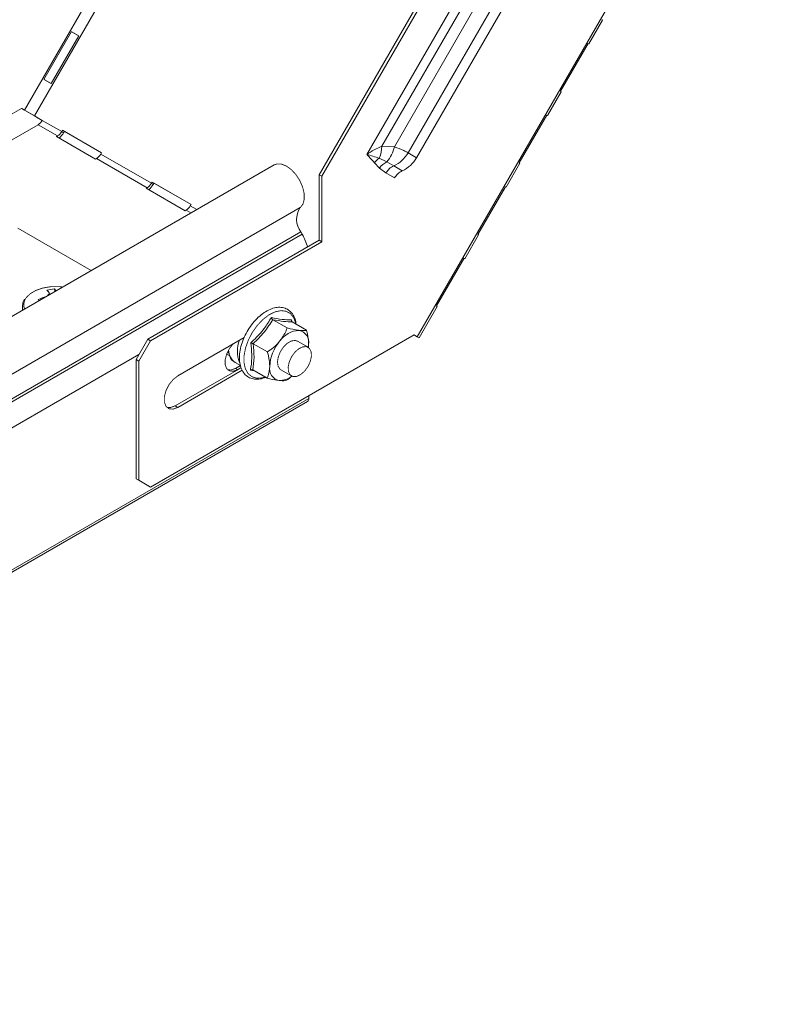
# Model space of a CAD drawing. Header units: millimetres. Extents: x 344 to 1077, y -1272 to 1089.
# Tile 8 of 14: x 660 to 796, y 22 to 201. Entities that reach past the tile are written whole.
import ezdxf

# ---------------------------------------------------------------- set-up
doc = ezdxf.new("R2010")
doc.units = ezdxf.units.MM
doc.linetypes.add('K5LT32768', pattern=[0])
doc.linetypes.add('K5LT32769', pattern=[0])

msp = doc.modelspace()

# ---------------------------------------------------------------- linework, layer by layer
at = {"color": 7, "linetype": 'K5LT32768', "lineweight": 15}
for p, q in [((724.4915913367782, 295.6935929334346), (660.4028590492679, 184.6886568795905)), ((726.3022594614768, 294.6481787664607), (662.2135298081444, 183.6432418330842)), ((713.8780323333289, 172.9773959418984), (761.3780310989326, 255.2498069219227)), ((714.373004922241, 172.6916543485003), (761.8730036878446, 254.9640653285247)), ((795.7283738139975, 254.5694737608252), (731.639641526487, 143.564537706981)), ((722.5206966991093, 176.6472892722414), (762.5206901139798, 245.9293190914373)), ((725.2523235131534, 178.1474119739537), (762.5872557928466, 242.8134144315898)), ((727.5133070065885, 178.0508535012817), (763.8012799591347, 240.9034722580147)), ((729.9891024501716, 176.9537797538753), (765.9891017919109, 239.3076105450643)), ((731.5372194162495, 176.0597803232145), (767.537218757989, 238.4136111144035)), ((762.7842712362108, 196.701089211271), (765.2842695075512, 201.0312132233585)), ((668.9113173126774, 198.932760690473), (663.9113155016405, 190.2725054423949)), ((665.2290314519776, 189.5117044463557), (670.2290279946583, 198.1719562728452)), ((757.6549102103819, 188.1155817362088), (762.6549120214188, 196.7758358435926)), ((755.2842711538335, 183.7107080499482), (757.784269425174, 188.0408320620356)), ((641.6527060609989, 174.512253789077), (659.8418528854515, 185.0126247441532)), ((659.8417738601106, 185.012576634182), (659.9078864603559, 184.9743984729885)), ((659.8418528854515, 185.0126247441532), (660.4028590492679, 184.6886568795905)), ((660.4028590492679, 184.6886568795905), (659.9078864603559, 184.9743984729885)), ((662.2135298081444, 183.6432418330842), (663.6079477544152, 182.8382614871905)), ((662.2135298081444, 183.6432418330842), (662.5635277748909, 183.4411242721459)), ((662.5635277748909, 183.4411242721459), (663.6079161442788, 182.8382116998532)), ((663.6079477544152, 182.8382614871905), (667.1434782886, 180.7972431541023)), ((750.1549101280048, 175.125200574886), (755.1549119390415, 183.7854546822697)), ((662.8579445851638, 182.0465549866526), (643.9154860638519, 171.1113064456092)), ((662.8579445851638, 182.0465549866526), (666.3934751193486, 180.0055366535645)), ((667.2802290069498, 181.0341053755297), (667.1434782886, 180.7972431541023)), ((667.4934762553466, 180.595125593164), (667.1434782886, 180.7972431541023)), ((674.3513006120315, 176.9520626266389), (667.2802290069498, 181.0341053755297)), ((667.6302322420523, 180.8319908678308), (667.2802290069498, 181.0341053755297)), ((667.6302322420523, 180.8319908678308), (667.4934762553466, 180.595125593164)), ((674.3512742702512, 176.9520158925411), (667.6302322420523, 180.8319908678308)), ((666.3934751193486, 180.0055366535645), (666.2000790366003, 179.8938914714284)), ((666.2000790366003, 179.8938914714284), (673.2711506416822, 175.8118487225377)), ((674.2145498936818, 176.7152004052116), (674.3513006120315, 176.9520626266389)), ((725.2523235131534, 178.1474119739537), (727.5133070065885, 178.0508535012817)), ((729.9891024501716, 176.9537797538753), (731.5372194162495, 176.0597803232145)), ((673.2711506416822, 175.8118487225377), (673.4645467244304, 175.9234939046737)), ((673.4645467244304, 175.9234939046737), (682.6569324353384, 170.6168425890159)), ((674.2145498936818, 176.7152004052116), (683.4069356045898, 171.4085490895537)), ((724.8018211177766, 174.1774385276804), (723.8924501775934, 175.1378637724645)), ((724.7781082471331, 175.9570874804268), (726.1614257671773, 175.299584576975)), ((726.1614257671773, 175.299584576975), (727.3899853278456, 174.5726777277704)), ((705.6868344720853, 174.7414471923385), (516.1822229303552, 65.34276356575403)), ((725.9864531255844, 173.2868892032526), (724.8018211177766, 174.1774385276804)), ((727.3899853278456, 174.5726777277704), (728.9380970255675, 173.678678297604)), ((747.7842710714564, 170.7203268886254), (750.2842693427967, 175.0504524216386)), ((683.5436863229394, 171.645411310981), (683.4069356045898, 171.4085490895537)), ((690.6147579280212, 167.5633685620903), (683.5436863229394, 171.645411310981)), ((683.8936895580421, 171.4432968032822), (683.5436863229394, 171.645411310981)), ((714.373004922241, 172.6916543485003), (713.8780323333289, 172.9773959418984)), ((713.8780323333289, 161.067868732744), (713.8780323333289, 172.9773959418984)), ((714.373004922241, 160.782127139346), (714.373004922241, 172.6916543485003)), ((727.5345648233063, 172.3928867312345), (725.9864531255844, 173.2868892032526)), ((682.6569324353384, 170.6168425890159), (682.46353635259, 170.5051974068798)), ((682.46353635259, 170.5051974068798), (689.5346079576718, 166.423154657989)), ((683.7569335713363, 171.2064315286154), (683.4069356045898, 171.4085490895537)), ((683.8936895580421, 171.4432968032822), (683.7569335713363, 171.2064315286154)), ((690.6147315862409, 167.5633218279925), (683.8936895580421, 171.4432968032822)), ((742.6549100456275, 162.1348194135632), (747.6549118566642, 170.7950750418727)), ((520.9330789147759, 57.60053817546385), (710.437690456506, 166.9992218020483)), ((689.5346079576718, 166.423154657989), (689.7280040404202, 166.5347998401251)), ((690.4780072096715, 167.326506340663), (690.6147579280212, 167.5633685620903)), ((659.2050772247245, 163.2646614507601), (672.5056953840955, 155.5863780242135)), ((521.0593719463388, 53.19232307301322), (710.5639834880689, 162.5910066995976)), ((521.3029069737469, 52.7557611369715), (710.807518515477, 162.1544447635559)), ((682.7653341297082, 143.1068903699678), (713.8780323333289, 161.067868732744)), ((710.807518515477, 162.1544447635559), (710.5639834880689, 162.5910066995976)), ((714.373004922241, 160.782127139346), (713.8780323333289, 161.067868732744)), ((740.2842709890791, 157.7299457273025), (742.7842692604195, 162.0600712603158)), ((683.2603067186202, 142.8211487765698), (714.373004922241, 160.782127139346)), ((735.1549099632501, 149.1444386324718), (740.154911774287, 157.8046938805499)), ((665.8112058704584, 152.2508114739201), (665.8752480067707, 151.7587129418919)), ((662.84609078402, 150.3066299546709), (662.9863976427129, 150.0910043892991)), ((660.0125476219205, 148.9873685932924), (660.0125476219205, 148.374242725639)), ((731.989270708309, 143.3625838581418), (735.2842691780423, 149.0696904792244)), ((705.4468819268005, 146.6588078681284), (708.0521050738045, 145.1548445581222)), ((708.8687845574, 146.6429083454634), (708.9069063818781, 146.3116219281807)), ((708.9534575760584, 146.2689773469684), (711.5586807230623, 144.7650140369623)), ((680.6440094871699, 139.4326528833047), (682.7653341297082, 143.1068903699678)), ((682.7653341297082, 143.1068903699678), (683.2603067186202, 142.8211487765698)), ((731.0786353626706, 143.8885055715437), (683.2603067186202, 116.2835720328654)), ((700.2716071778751, 143.4200551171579), (688.2100536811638, 136.4570684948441)), ((731.0783719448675, 143.8883466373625), (731.1840130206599, 143.827361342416)), ((731.144668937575, 143.8502793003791), (731.0785563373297, 143.8884574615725)), ((731.639641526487, 143.564537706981), (731.0786353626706, 143.8885055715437)), ((731.144668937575, 143.8502793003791), (731.639641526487, 143.564537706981)), ((683.2603067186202, 142.8211487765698), (681.1389820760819, 139.1469112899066)), ((701.8830919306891, 142.301772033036), (704.4883150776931, 140.7978087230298)), ((711.8480135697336, 141.6476279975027), (709.9190418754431, 142.7611996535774)), ((711.8742657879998, 141.6534611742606), (711.9543553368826, 142.1466596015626)), ((711.9543553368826, 142.1466596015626), (711.9187623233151, 141.6027342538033)), ((681.1389820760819, 139.1469112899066), (680.6440094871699, 139.4326528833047)), ((680.6440094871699, 117.7943212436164), (680.6440094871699, 139.4326528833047)), ((697.0760015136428, 140.4223932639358), (697.6429714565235, 140.095088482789)), ((681.1389820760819, 117.5085796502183), (681.1389820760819, 139.1469112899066)), ((699.6947959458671, 137.9427656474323), (687.7150810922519, 131.0270234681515)), ((698.6330852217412, 138.8844137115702), (699.5750462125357, 138.3406312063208)), ((699.5863626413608, 138.3471627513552), (698.6808797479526, 137.824438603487)), ((698.6808797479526, 137.824438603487), (699.0697897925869, 137.599925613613)), ((699.0697897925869, 137.599925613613), (699.6906234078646, 137.9583252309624)), ((688.2100536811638, 130.7412818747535), (699.9022005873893, 137.4910146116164)), ((702.1559084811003, 137.3643776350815), (701.380016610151, 137.4872575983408)), ((701.8258775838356, 137.5549056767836), (704.4311007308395, 136.0509423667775)), ((706.9192820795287, 137.5649035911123), (708.8482537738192, 136.4513319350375)), ((522.4698689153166, 22.95375234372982), (711.9744804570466, 132.3524359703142)), ((711.9744804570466, 132.3524359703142), (711.9744804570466, 132.8599056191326)), ((522.2212868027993, 22.40434156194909), (711.7258983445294, 131.8030251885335)), ((687.7150810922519, 131.0270234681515), (688.2100536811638, 130.7412818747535)), ((680.6440094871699, 117.7943212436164), (681.1389820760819, 117.5085796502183)), ((682.7653341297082, 116.5693136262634), (680.6440094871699, 117.7943212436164)), ((681.1389820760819, 117.5085796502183), (683.2603067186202, 116.2835720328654)), ((683.2603067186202, 116.2835720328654), (682.7653341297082, 116.5693136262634))]:
    msp.add_line(p, q, dxfattribs=at)
at = {"color": 8, "linetype": 'K5LT32769', "lineweight": 15, "true_color": 0x808080}
for p, q in [((666.3934751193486, 180.0055366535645), (666.3934751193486, 179.7822435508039)), ((682.6569324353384, 170.6168425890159), (682.6569324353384, 170.3935494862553)), ((689.7280040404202, 166.5347998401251), (690.5994849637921, 166.0317046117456)), ((690.4780072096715, 167.326506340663), (691.6601947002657, 166.6440440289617)), ((731.0783877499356, 143.8883565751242), (731.1840130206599, 143.827361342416)), ((522.4698689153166, 48.70744909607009), (681.1521635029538, 140.3127878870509))]:
    msp.add_line(p, q, dxfattribs=at)
at = {"color": 7, "linetype": 'K5LT32768', "const_width": 0.15}
for points in [[(670.229001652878, 198.1719183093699), (670.2030497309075, 198.1868988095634), (669.9494047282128, 198.3333400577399), (669.6922615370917, 198.4817971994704), (669.4363458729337, 198.6295563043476), (669.1862938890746, 198.7739269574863), (668.9466732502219, 198.9122825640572), (668.911285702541, 198.932712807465)], [(670.2290279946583, 198.1719562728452), (670.0616101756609, 198.2686141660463), (669.8886658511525, 198.3684617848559), (669.7133454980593, 198.4696825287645), (669.5388575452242, 198.5704255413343), (669.3683630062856, 198.6688612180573), (669.2049860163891, 198.7631926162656), (669.0517084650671, 198.8516934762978), (668.9113173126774, 198.932760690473)], [(762.6549120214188, 196.7758358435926), (762.7316877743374, 196.731487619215), (762.7746828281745, 196.7066419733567), (762.7831174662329, 196.7017464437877), (762.7568336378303, 196.7169018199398), (762.6963002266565, 196.7518256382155), (762.6548488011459, 196.7757471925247)], [(663.9113155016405, 190.2725054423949), (664.0517119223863, 190.191441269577), (664.2049894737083, 190.1029404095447), (664.3683611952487, 190.0086059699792), (664.5388557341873, 189.9101702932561), (664.7133436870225, 189.8094276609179), (664.8886640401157, 189.7082065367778), (665.0616083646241, 189.6083589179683), (665.2290314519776, 189.5117044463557)], [(662.5635277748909, 183.4411242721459), (662.2389022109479, 183.6285300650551), (661.8844735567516, 183.8331525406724), (661.5138710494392, 184.0471135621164), (661.1413455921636, 184.2621947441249), (660.7811902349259, 184.4701386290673), (660.4472502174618, 184.6629518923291), (660.1523803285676, 184.8332170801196), (659.9078864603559, 184.9743984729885)], [(662.2135298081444, 183.6432418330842), (661.9921850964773, 183.7710204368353), (661.7505308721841, 183.9105328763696), (661.4978552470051, 184.0564149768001), (661.2438572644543, 184.2030637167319), (660.9982939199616, 184.3448436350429), (660.7706166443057, 184.4763036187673), (660.5695551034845, 184.5923982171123), (660.4028590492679, 184.6886568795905)], [(755.1549119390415, 183.7854546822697), (755.2316876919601, 183.7411064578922), (755.2746827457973, 183.7162608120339), (755.2831173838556, 183.711365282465), (755.256833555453, 183.726520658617), (755.1963001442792, 183.7614444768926), (755.1548487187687, 183.7853660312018)], [(710.437690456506, 166.9992218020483), (710.9163522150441, 167.6249877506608), (711.155409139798, 168.5082939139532), (711.1354947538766, 169.5775028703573), (710.8582106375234, 170.7459189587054), (710.3460526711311, 171.9187966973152), (709.6405460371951, 173.0010243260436), (708.7988945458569, 173.9048497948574), (707.8893550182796, 174.5569830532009), (706.9856739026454, 174.9045423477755), (706.1611445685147, 174.9193365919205), (705.6868344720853, 174.7414471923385)], [(747.6549118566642, 170.7950750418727), (747.731687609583, 170.7507268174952), (747.7746826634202, 170.7258811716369), (747.7831173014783, 170.7209856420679), (747.7568334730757, 170.7361394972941), (747.696300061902, 170.7710633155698), (747.6548486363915, 170.7949863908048)], [(740.154911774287, 157.8046938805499), (740.2316875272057, 157.7603448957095), (740.274682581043, 157.7354992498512), (740.2831172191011, 157.7306044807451), (740.2568333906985, 157.7457590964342), (740.1962999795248, 157.780682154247), (740.1548485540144, 157.804605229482)], [(667.3199892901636, 152.5927437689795), (666.5186828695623, 152.6665210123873), (665.0729616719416, 152.634915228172), (663.6862776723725, 152.3967343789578), (662.4457484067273, 151.9669662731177), (661.4293350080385, 151.3725999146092), (660.7009110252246, 150.6509831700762), (660.6220648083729, 150.5382522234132)], [(709.9190418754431, 142.7611996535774), (709.5054653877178, 142.8942236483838), (708.8167648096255, 142.7987923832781), (708.08011165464, 142.3854525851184), (707.384351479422, 141.7040594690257), (706.8134091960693, 140.8368005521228), (706.436142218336, 139.8882756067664), (706.2980480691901, 138.9728874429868), (706.4158063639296, 138.2010597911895), (706.775192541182, 137.6658731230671), (706.9192820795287, 137.5649035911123)], [(731.144668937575, 143.8502793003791), (731.2706089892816, 143.7775485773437), (731.3509514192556, 143.7311436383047), (731.3825931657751, 143.7128525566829), (731.3643488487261, 143.723365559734), (731.2968928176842, 143.7622882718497), (731.1828171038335, 143.828127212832), (731.0784351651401, 143.8883818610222)], [(731.639641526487, 143.564537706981), (731.8243606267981, 143.4578635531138), (731.9421821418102, 143.3898062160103), (731.9886068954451, 143.3629719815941), (731.9618331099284, 143.3783975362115), (731.8628933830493, 143.4354874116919), (731.6955967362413, 143.5320489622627), (731.4663652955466, 143.6643662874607), (731.1840130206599, 143.827361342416)], [(698.2351978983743, 142.2444549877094), (697.5925954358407, 141.433814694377), (697.079573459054, 140.431635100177), (696.806598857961, 139.4079924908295), (696.806598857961, 138.4863510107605), (697.079573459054, 137.7778781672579), (697.5925954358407, 137.3680211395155), (698.2837932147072, 137.3062219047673), (699.0697897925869, 137.599925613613)], [(709.7754317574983, 136.3602053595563), (709.1113765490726, 136.3452895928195), (708.5964895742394, 136.6565390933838), (708.2928847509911, 137.2564161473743), (708.2371666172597, 138.0725592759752), (708.4360681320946, 139.0065365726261), (708.8655866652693, 139.9456907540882), (709.4739237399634, 140.7767481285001), (710.1877122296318, 141.3994774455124), (710.9208355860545, 141.7387545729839), (711.58489079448, 141.7536688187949), (712.0997777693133, 141.4424208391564), (712.4033825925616, 140.8425437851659), (712.4591007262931, 140.026400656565), (712.26020974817, 139.0924294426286), (711.8306806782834, 138.1532691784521), (711.2223436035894, 137.3222102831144), (710.508565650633, 136.6994870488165), (709.7754317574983, 136.3602053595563)], [(697.7318170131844, 139.9454702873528), (697.4127337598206, 140.6473116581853), (697.3282925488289, 140.9798973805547)], [(698.6808797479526, 137.824438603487), (697.8948831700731, 137.5307348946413), (697.262132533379, 137.5714988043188)], [(688.2100536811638, 136.4570684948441), (687.3635974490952, 135.7960668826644), (686.6192314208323, 134.8700860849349), (686.0667494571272, 133.7908190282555), (685.7727751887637, 132.688432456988), (685.7727751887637, 131.6958960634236), (686.0667494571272, 130.9329264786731), (686.6192314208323, 130.4915399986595), (687.3635974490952, 130.4249859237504), (688.2100536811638, 130.7412818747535)], [(687.7150810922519, 131.0270234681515), (686.8686248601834, 130.7107275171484), (686.2302897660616, 130.7413321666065)]]:
    msp.add_lwpolyline(points, dxfattribs=at)
at = {"color": 8, "linetype": 'K5LT32769', "true_color": 0x808080, "const_width": 0.15}
for points in [[(660.0130639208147, 148.9418029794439), (660.0429249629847, 148.6392001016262), (660.0933325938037, 148.4208793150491)], [(709.6286079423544, 145.8792289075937), (709.5976405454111, 146.0354704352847), (709.2344927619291, 147.0302523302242), (708.6406015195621, 147.7626535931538), (707.8479773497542, 148.1931864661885), (706.8993571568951, 148.2986467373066), (705.845875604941, 148.0733413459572), (704.7443361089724, 147.529426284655), (703.654113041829, 146.696216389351), (702.6339907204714, 145.6186358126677), (701.738960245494, 144.3547772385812), (701.0172692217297, 142.9727705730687), (700.5078191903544, 141.547119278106), (700.2380898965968, 140.1546883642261), (700.2226114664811, 138.870538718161), (700.4622268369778, 137.7639028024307), (700.9440074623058, 136.8944332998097), (701.6419908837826, 136.3090113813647), (702.5185399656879, 136.0391906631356), (703.526397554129, 136.099517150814), (704.0738956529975, 136.2571477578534)]]:
    msp.add_lwpolyline(points, dxfattribs=at)
at = {"color": 7, "linetype": 'K5LT32768', "lineweight": 15}
for centre, radius, start, end in [((702.9622299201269, 93.32814248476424), 124.4346738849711, 59.94431603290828, 60.01310854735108), ((695.4622298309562, 80.33776131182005), 124.4346738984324, 59.94431603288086, 60.01310854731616), ((661.7126701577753, 183.8826033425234), 2.163960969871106, 301.9547345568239, 331.1442177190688), ((665.2482006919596, 181.8415850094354), 2.1639609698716, 301.9547345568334, 331.1442177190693), ((664.574945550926, 182.2303793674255), 3.345426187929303, 308.7801923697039, 330.7380748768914), ((718.2325780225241, 178.5207218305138), 7.029664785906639, 338.6116174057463, 356.9558796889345), ((720.982586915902, 179.5520612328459), 6.70103943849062, 320.609709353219, 347.0543840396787), ((725.0506093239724, 179.7353462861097), 5.667964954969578, 294.3768536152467, 330.609963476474), ((672.319272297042, 177.7595422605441), 2.163960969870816, 301.9547345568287, 331.144217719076), ((726.5755272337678, 173.12555629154), 3.353846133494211, 122.4068464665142, 143.1301066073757), ((727.4933278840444, 172.3011080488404), 3.280979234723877, 113.9504548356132, 145.1184850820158), ((726.5987097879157, 178.8413700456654), 5.667990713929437, 294.3768602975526, 330.6098410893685), ((728.6532211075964, 171.7848402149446), 3.060686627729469, 114.3764158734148, 150.609745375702), ((730.2013342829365, 170.8908427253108), 3.06068547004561, 114.3764560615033, 150.609840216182), ((683.6829578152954, 59.93947719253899), 132.9897413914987, 59.94703388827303, 60.01140073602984), ((681.5116580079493, 172.4528909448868), 2.1639609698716, 301.9547345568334, 331.14421771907), ((680.8384028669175, 172.8416853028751), 3.345426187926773, 308.7801923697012, 330.7380748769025), ((688.5827296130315, 168.3708481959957), 2.163960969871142, 301.954734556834, 331.1442177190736), ((713.4899438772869, 164.880750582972), 3.715396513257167, 145.236725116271, 218.0453646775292), ((702.3495789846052, 157.3938579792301), 9.70566471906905, 14.56984904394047, 29.37316752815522), ((676.1829579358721, 46.94909638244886), 132.9897409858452, 59.94703388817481, 60.0114007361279), ((666.7339888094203, 142.7991016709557), 9.496649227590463, 95.57619042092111, 103.9152846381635), ((661.592647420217, 149.2776546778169), 3.958496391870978, 31.97445213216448, 43.79089102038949), ((663.4633349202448, 149.951304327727), 3.286370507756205, 36.27643310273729, 44.4037623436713), ((668.0030800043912, 138.8442523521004), 12.56903489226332, 107.0275852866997, 114.2232528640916), ((698.2223806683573, 168.0963446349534), 39.59742206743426, 206.6965026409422, 207.0687523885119), ((665.375277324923, 150.5415456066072), 0.9343904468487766, 117.034083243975, 150.6103170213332), ((666.9508943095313, 30.96120502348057), 136.4516927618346, 59.94785042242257, 60.01058420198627), ((710.4140728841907, 140.2443389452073), 4.474464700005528, 92.3620335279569, 146.2317989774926), ((709.7576791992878, 142.5348022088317), 2.230704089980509, 349.9795279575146, 77.7847090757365), ((704.4853277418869, 140.895897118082), 5.462740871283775, 158.200759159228, 201.2498310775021), ((712.6003691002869, 137.746348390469), 7.728534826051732, 139.8329012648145, 176.7875042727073), ((707.080657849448, 137.7913010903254), 2.230707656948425, 169.9793869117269, 257.784384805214), ((706.6860607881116, 139.1286304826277), 3.518381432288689, 268.739446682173, 309.468027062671), ((711.4029458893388, 132.2800868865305), 0.5760956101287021, 304.0964919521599, 7.214551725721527)]:
    msp.add_arc(centre, radius, start, end, dxfattribs=at)
at = {"color": 8, "linetype": 'K5LT32769', "lineweight": 15, "true_color": 0x808080}
for centre, radius, start, end in [((662.280899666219, 149.3546440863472), 2.037807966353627, 144.4914681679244, 201.9574340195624), ((700.2243525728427, 141.2029198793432), 2.812045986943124, 181.3542164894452, 235.5369045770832)]:
    msp.add_arc(centre, radius, start, end, dxfattribs=at)
at = {"color": 7, "linetype": 'K5LT32768', "lineweight": 15}
for points, knots in [([(722.5206966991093, 176.6472892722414), (722.5243699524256, 176.6498534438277), (722.9391525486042, 176.9393988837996), (723.7994424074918, 177.4933659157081), (724.770775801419, 177.9306327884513), (725.2523235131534, 178.1474119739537)], [0, 0, 0, 0, 0.00448517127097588, 0.5064641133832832, 1, 1, 1, 1]), ([(727.5133070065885, 178.0508535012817), (728.1198908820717, 177.8207629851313), (729.075476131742, 177.4582886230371), (729.7446902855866, 177.0887453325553), (729.9891024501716, 176.9537797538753)], [0, 0, 0, 0, 0.6347773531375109, 1, 1, 1, 1]), ([(723.8924501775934, 175.1378637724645), (723.5596856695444, 175.5133333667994), (723.1446577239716, 175.9816236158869), (722.6905881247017, 176.4657287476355), (722.5707746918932, 176.5938020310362), (722.5327360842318, 176.6344134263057), (722.5231621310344, 176.6446525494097), (722.5206966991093, 176.6472892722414)], [0, 0, 0, 0, 0.735968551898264, 0.917908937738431, 0.9793229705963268, 0.9946753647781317, 1, 1, 1, 1]), ([(722.5206966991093, 176.6472892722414), (722.5247312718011, 176.6461975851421), (723.2188770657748, 176.4583734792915), (724.0007649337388, 176.2069999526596), (724.7781082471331, 175.9570874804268)], [0, 0, 0, 0, 0.005812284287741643, 1, 1, 1, 1]), ([(660.467638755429, 150.3914371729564), (660.443424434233, 150.3634809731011), (660.2197532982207, 150.1052455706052), (660.042502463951, 149.6014086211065), (660.0483051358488, 149.1305096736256), (660.0506905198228, 148.9369307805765)], [0, 0, 0, 0, 0.06672471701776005, 0.6163457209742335, 1, 1, 1, 1]), ([(709.69291349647, 145.8421005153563), (709.6419613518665, 146.1594076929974), (709.5281994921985, 146.8678656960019), (709.0565348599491, 147.7506504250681), (708.3521627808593, 148.4556698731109), (707.4761429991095, 148.8555109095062), (706.5064405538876, 148.9555174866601), (705.4731097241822, 148.7717053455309), (704.3987037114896, 148.3100442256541), (703.321605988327, 147.5809273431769), (702.2944839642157, 146.6168548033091), (701.3668212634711, 145.4657791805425), (700.5792039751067, 144.180674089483), (699.9653414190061, 142.8173749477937), (699.5526891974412, 141.4333380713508), (699.362163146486, 140.0854457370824), (699.4091610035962, 138.8283068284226), (699.7035001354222, 137.7183808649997), (700.2439040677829, 136.8158309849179), (700.9999913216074, 136.1840903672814), (701.9022784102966, 135.8527487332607), (702.8887552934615, 135.8356723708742), (703.686716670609, 135.984398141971), (704.1462159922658, 136.2199371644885), (704.257150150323, 136.2768019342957)], [0, 0, 0, 0, 0.03952101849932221, 0.0882393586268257, 0.1355435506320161, 0.1810053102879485, 0.2258457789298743, 0.271485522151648, 0.3186671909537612, 0.3667963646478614, 0.4150858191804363, 0.4632729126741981, 0.5113880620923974, 0.5595238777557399, 0.6077614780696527, 0.6562090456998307, 0.7049625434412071, 0.753967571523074, 0.8024635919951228, 0.8492978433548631, 0.8944777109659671, 0.9393563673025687, 0.9853591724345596, 1, 1, 1, 1]), ([(701.4401285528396, 142.4746656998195), (701.6159399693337, 142.6351130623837), (702.4977477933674, 143.4398602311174), (703.869907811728, 144.9194667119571), (704.7688808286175, 146.3781066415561), (705.184507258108, 147.0524865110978)], [0, 0, 0, 0, 0.118082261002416, 0.5922588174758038, 1, 1, 1, 1]), ([(705.4468819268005, 146.6588078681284), (704.9550458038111, 145.8906751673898), (703.9556802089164, 144.3299004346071), (702.5811495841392, 142.9848553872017), (701.8830919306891, 142.301772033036)], [0, 0, 0, 0, 0.492148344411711, 1, 1, 1, 1]), ([(705.184507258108, 147.0524865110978), (705.3565320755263, 147.0177995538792), (706.2193384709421, 146.8438239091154), (707.5643956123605, 146.6361974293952), (708.4563851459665, 146.6407866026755), (708.8687845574, 146.6429083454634)], [0, 0, 0, 0, 0.1180832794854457, 0.5922576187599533, 1, 1, 1, 1]), ([(705.184507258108, 147.0524865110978), (705.184822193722, 147.0512736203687), (705.1954636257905, 147.0102909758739), (705.2243773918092, 146.9274959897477), (705.286366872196, 146.8152956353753), (705.3626119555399, 146.7182671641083), (705.4187542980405, 146.6786541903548), (705.4468819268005, 146.6588078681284)], [0, 0, 0, 0, 0.007917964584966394, 0.267541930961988, 0.5285973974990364, 0.7638246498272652, 1, 1, 1, 1]), ([(708.9534575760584, 146.2689773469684), (708.4710055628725, 146.2794102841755), (707.4907077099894, 146.3006090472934), (706.1352521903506, 146.5381647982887), (705.4468819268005, 146.6588078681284)], [0, 0, 0, 0, 0.4921483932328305, 1, 1, 1, 1]), ([(708.9534575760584, 146.2689773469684), (708.9279831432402, 146.2885318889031), (708.8771376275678, 146.3275616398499), (708.8397494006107, 146.420262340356), (708.8339176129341, 146.526230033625), (708.8532501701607, 146.6036335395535), (708.868336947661, 146.6417766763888), (708.8687845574, 146.6429083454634)], [0, 0, 0, 0, 0.2361777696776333, 0.4713973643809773, 0.7324490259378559, 0.9920620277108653, 1, 1, 1, 1]), ([(706.6944813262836, 142.7314000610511), (707.1262863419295, 143.3621820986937), (707.6650577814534, 144.1492210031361), (707.9879907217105, 144.9882630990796), (708.0521050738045, 145.1548445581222)], [0, 0, 0, 0, 0.8014623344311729, 1, 1, 1, 1]), ([(708.0521050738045, 145.1548445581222), (708.7639805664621, 144.9845259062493), (709.5584498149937, 144.7944464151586), (710.1664553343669, 144.7224833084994), (710.2296641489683, 144.7150019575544)], [0, 0, 0, 0, 0.8960390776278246, 1, 1, 1, 1]), ([(710.2296641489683, 144.7150019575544), (710.6536234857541, 144.6945127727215), (711.1826041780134, 144.6689480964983), (711.4963842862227, 144.749100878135), (711.5586807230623, 144.7650140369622)], [0, 0, 0, 0, 0.8014646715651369, 1, 1, 1, 1]), ([(711.9543553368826, 142.1466596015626), (711.9535893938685, 142.2682670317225), (711.9486086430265, 143.0590521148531), (711.7722911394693, 143.9671891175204), (711.5669821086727, 144.7340087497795), (711.5586807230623, 144.7650140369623)], [0, 0, 0, 0, 0.1484859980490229, 0.965570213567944, 1, 1, 1, 1]), ([(701.380016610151, 137.4872575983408), (701.4130186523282, 137.6655263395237), (701.578543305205, 138.5596489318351), (701.7106460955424, 140.1862908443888), (701.5256560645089, 141.7511673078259), (701.4401285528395, 142.4746656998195)], [0, 0, 0, 0, 0.1180835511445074, 0.5922584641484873, 1, 1, 1, 1]), ([(701.4401285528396, 142.4746656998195), (701.4412094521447, 142.4743919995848), (701.477808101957, 142.4651246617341), (701.5560303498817, 142.4426446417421), (701.6749831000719, 142.4000710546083), (701.7907630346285, 142.3513823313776), (701.8522747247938, 142.3183307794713), (701.8830919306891, 142.301772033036)], [0, 0, 0, 0, 0.007901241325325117, 0.2675316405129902, 0.5285878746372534, 0.7638236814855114, 1, 1, 1, 1]), ([(701.8830919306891, 142.301772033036), (701.9663928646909, 141.469701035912), (702.1356527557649, 139.7790087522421), (701.9302113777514, 138.3039944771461), (701.8258775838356, 137.5549056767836)], [0, 0, 0, 0, 0.4921481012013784, 1, 1, 1, 1]), ([(704.4883150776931, 140.7978087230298), (705.2086110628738, 141.3263248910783), (706.012478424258, 141.9161614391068), (706.6302561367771, 142.6546278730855), (706.6944813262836, 142.7314000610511)], [0, 0, 0, 0, 0.8960383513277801, 1, 1, 1, 1]), ([(697.7752809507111, 139.7338835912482), (697.7821136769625, 139.7180705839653), (697.9064435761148, 139.4303333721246), (698.2494483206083, 139.0957670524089), (698.6461510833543, 138.9126641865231), (698.7929060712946, 138.8449276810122)], [0, 0, 0, 0, 0.03534458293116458, 0.643138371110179, 1, 1, 1, 1]), ([(704.8839791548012, 138.1794497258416), (704.8832138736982, 138.3010570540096), (704.8782374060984, 139.0918448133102), (704.701836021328, 139.9999316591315), (704.4966128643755, 140.7668018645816), (704.4883150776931, 140.7978087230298)], [0, 0, 0, 0, 0.1484854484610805, 0.9655707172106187, 1, 1, 1, 1]), ([(704.4311007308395, 136.0509423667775), (704.4980273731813, 136.213975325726), (704.7522551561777, 136.8332729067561), (704.8281004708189, 137.6083875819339), (704.8839791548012, 138.1794497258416)], [0, 0, 0, 0, 0.2632546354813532, 1, 1, 1, 1]), ([(701.380016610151, 137.4872575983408), (701.3811115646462, 137.4880109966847), (701.4181344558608, 137.5134851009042), (701.4971366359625, 137.5564400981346), (701.6170057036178, 137.5898392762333), (701.7334187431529, 137.5937726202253), (701.7950169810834, 137.5678785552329), (701.8258775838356, 137.5549056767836)], [0, 0, 0, 0, 0.007912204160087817, 0.267529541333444, 0.5285868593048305, 0.7638228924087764, 1, 1, 1, 1]), ([(706.6086598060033, 135.6111005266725), (706.0704043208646, 135.6975819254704), (705.3988111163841, 135.8054866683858), (704.591403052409, 136.0102823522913), (704.4311007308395, 136.0509423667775)], [0, 0, 0, 0, 0.8014605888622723, 1, 1, 1, 1]), ([(708.8668984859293, 136.4121390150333), (708.7223009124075, 136.2684296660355), (708.4398320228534, 135.987695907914), (708.1023831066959, 135.7682306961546), (707.9376763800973, 135.6611110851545)], [0, 0, 0, 0, 0.5119061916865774, 1, 1, 1, 1]), ([(707.9376763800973, 135.6611110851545), (707.6170645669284, 135.6055743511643), (707.2592527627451, 135.5435937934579), (706.669928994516, 135.6047431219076), (706.6086598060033, 135.6111005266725)], [0, 0, 0, 0, 0.896034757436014, 1, 1, 1, 1])]:
    msp.add_open_spline(points, degree=3, knots=knots, dxfattribs=at)

doc.saveas('drawing.dxf')
